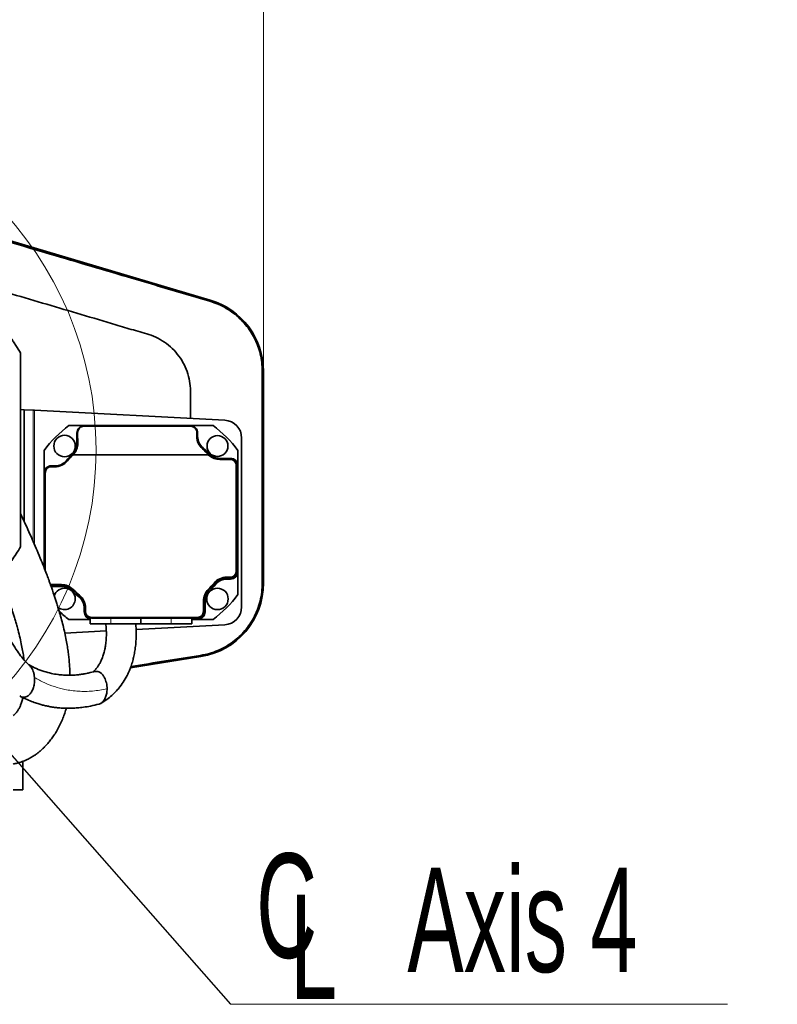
# Model space of a CAD drawing. Header units: millimetres. Extents: x 0 to 12429, y 0 to 8400.
# Tile 45 of 133: x 4815 to 5323, y 4883 to 5543. Entities that reach past the tile are written whole.
import ezdxf

# ---------------------------------------------------------------- set-up
doc = ezdxf.new("R2010")
doc.units = ezdxf.units.MM
doc.header["$LTSCALE"] = 20
doc.styles.add('SLDTEXTSTYLE0', font='TXT', dxfattribs={"width": 0.605})
doc.dimstyles.new('SLDDIMSTYLE1', dxfattribs={"dimtxt": 70, "dimasz": 70, "dimexe": 0, "dimexo": 0.0625, "dimgap": 17.5, "dimtad": 1, "dimdec": 0, "dimrnd": 1e-09, "dimzin": 12, "dimdsep": 46, "dimtxsty": 'SLDTEXTSTYLE0', "dimsah": 1, "dimcen": 0.09, "dimadec": 0, "dimazin": 3, "dimtfac": 1, "dimtofl": 0, "dimtmove": 0, "dimatfit": 3, "dimfxl": 1, "dimfrac": 2, "dimtolj": 1, "dimtzin": 12, "dimarcsym": 0})
doc.dimstyles.new('SLDDIMSTYLE5', dxfattribs={"dimtxt": 0.18, "dimasz": 70, "dimexe": 0, "dimexo": 0.0625, "dimgap": 0, "dimtad": 0, "dimtih": 1, "dimtoh": 1, "dimdec": 0, "dimrnd": 1e-09, "dimzin": 0, "dimdsep": 46, "dimtxsty": 'Standard', "dimsah": 1, "dimcen": 0.09, "dimadec": 0, "dimazin": 0, "dimtfac": 70, "dimtdec": 0, "dimtofl": 0, "dimtmove": 0, "dimatfit": 3, "dimfxl": 1, "dimfrac": 2, "dimtolj": 1, "dimtzin": 0, "dimarcsym": 0})

# ---------------------------------------------------------------- blocks, each defined once
blk = doc.blocks.new('_D_29')
at = {"color": 7, "linetype": 'Continuous', "lineweight": 0}
for p, q in [((4629.95, 5258.58), (4629.95, 5716.49)), ((4978.84, 5311.25), (4978.84, 5716.49)), ((4629.95, 5686.49), (4978.84, 5686.49))]:
    blk.add_line(p, q, dxfattribs=at)
at = {"color": 7, "linetype": 'Continuous', "lineweight": 18}
for points in [[(4629.95, 5686.49), (4699.95, 5676.49), (4699.95, 5696.49)], [(4978.84, 5686.49), (4908.84, 5696.49), (4908.84, 5676.49)]]:
    blk.add_solid(points, dxfattribs=at)
at = {"color": 7, "linetype": 'Continuous', "lineweight": 18, "insert": (4724.19, 5776.72), "char_height": 70, "attachment_point": 1, "style": 'SLDTEXTSTYLE0'}
blk.add_mtext('349', dxfattribs=at)
blk = doc.blocks.new('SW_SYMBOL_MOD_CL')
at = {"color": 0, "linetype": 'Continuous', "lineweight": 0, "char_height": 15515, "attachment_point": 5, "style": 'SLDTEXTSTYLE0'}
for s, insert in [('C', (8000, 12000)), ('L', (12000, 6000))]:
    blk.add_mtext(s, dxfattribs=dict(at, insert=insert))
blk = doc.blocks.new('SW_NOTE_0_7')
at = {"color": 0, "linetype": 'Continuous', "lineweight": 0}
for p, q in [((0, 0), (333.33, 0)), ((333.33, 0), (0, 0)), ((0, 0), (333.33, 0)), ((333.33, 0), (0, 0)), ((0, 0), (333.33, 0)), ((333.33, 0), (0, 0))]:
    blk.add_line(p, q, dxfattribs=at)
at = {"color": 0, "linetype": 'Continuous', "lineweight": 0, "xscale": 0.004511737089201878, "yscale": 0.004511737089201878, "zscale": 0.004511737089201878}
blk.add_blockref('SW_SYMBOL_MOD_CL', (1.61, 11.55), dxfattribs=at)
at = {"color": 0, "linetype": 'Continuous', "lineweight": 0, "insert": (118.67, 91.66), "char_height": 70, "attachment_point": 1, "style": 'SLDTEXTSTYLE0'}
blk.add_mtext('Axis 4', dxfattribs=at)

msp = doc.modelspace()

# ---------------------------------------------------------------- linework, layer by layer
at = {"color": 7, "linetype": 'Continuous', "lineweight": 35}
for p, q in [((4943.131172, 5355.090358), (4682.650928, 5432.325937)), ((4815.947016, 5319.579774), (4815.947016, 5189.579774)), ((4978.842273, 5165.213175), (4978.842273, 5307.253695)), ((4818.473441, 5281.552709), (4815.947016, 5281.685114)), ((4818.473441, 5206.460895), (4818.473441, 5281.552709)), ((4818.473441, 5281.552709), (4824.36594, 5281.243896)), ((4824.36594, 5281.243896), (4825.214468, 5281.199427)), ((4825.214468, 5281.199427), (4952.845443, 5274.510571)), ((4858.717412, 5270.914591), (4848.385228, 5270.914591)), ((4929.717412, 5270.914591), (4858.717412, 5270.914591)), ((4858.717412, 5270.501562), (4929.717412, 5270.501562)), ((4945.049596, 5270.914591), (4929.717412, 5270.914591)), ((4853.717412, 5265.914591), (4853.717412, 5258.980588)), ((4854.331541, 5258.980588), (4854.210507, 5265.914591)), ((4934.224316, 5265.914591), (4934.182915, 5263.54271)), ((4934.717412, 5263.54271), (4934.717412, 5265.914591)), ((4964.217412, 5262.527017), (4964.217412, 5149.302166)), ((4831.717412, 5254.246775), (4831.717412, 5238.914591)), ((4851.126968, 5251.111658), (4851.10515, 5251.164024)), ((4851.10515, 5251.164024), (4851.332948, 5251.164024)), ((4851.167654, 5251.111658), (4851.126968, 5251.111658)), ((4941.212547, 5251.233022), (4851.853748, 5251.233022)), ((4941.733346, 5251.164024), (4942.333348, 5251.164024)), ((4942.312291, 5251.111658), (4941.89864, 5251.111658)), ((4942.333348, 5251.164024), (4942.312291, 5251.111658)), ((4961.717412, 5243.914591), (4961.717412, 5254.246775)), ((4838.891052, 5243.233022), (4836.51917, 5243.233022)), ((4839.089294, 5243.914591), (4836.717412, 5243.914591)), ((4956.51917, 5248.233022), (4949.51917, 5248.233022)), ((4956.717412, 5248.914591), (4949.783408, 5248.914591)), ((4960.51917, 5173.233022), (4960.51917, 5244.233022)), ((4960.914479, 5172.914591), (4960.914479, 5243.914591)), ((4961.717412, 5172.914591), (4961.717412, 5243.914591)), ((4831.717412, 5238.914591), (4831.717412, 5175.720422)), ((4832.51917, 5239.233022), (4832.51917, 5173.661053)), ((4961.717412, 5157.582408), (4961.717412, 5172.914591)), ((4835.972224, 5164.270592), (4836.51917, 5164.233022)), ((4836.152832, 5163.755671), (4836.717412, 5163.717524)), ((4836.51917, 5164.233022), (4843.453174, 5164.233022)), ((4836.717412, 5163.717524), (4843.651415, 5163.717524)), ((4954.147289, 5169.233022), (4956.51917, 5169.233022)), ((4954.34553, 5168.717524), (4956.717412, 5168.717524)), ((4954.34553, 5167.914591), (4956.717412, 5167.914591)), ((4836.717412, 5162.914591), (4843.651415, 5162.914591)), ((4938.585167, 5146.233022), (4938.585167, 5153.233022)), ((4938.914479, 5145.914591), (4938.914479, 5152.848595)), ((4939.717412, 5145.914591), (4939.717412, 5152.848595)), ((4858.717412, 5148.286473), (4858.717412, 5145.914591)), ((4859.51917, 5148.604904), (4859.51917, 5146.233022)), ((4859.520345, 5146.136104), (4859.520345, 5145.914591)), ((4848.385228, 5140.914591), (4862.717412, 5140.914591)), ((4862.717412, 5141.363535), (4862.717412, 5137.914591)), ((4876.495956, 5137.914591), (4862.717412, 5137.914591)), ((4863.51917, 5142.233022), (4934.585167, 5142.233022)), ((4863.717412, 5141.717524), (4934.717412, 5141.717524)), ((4896.717412, 5137.914591), (4876.495956, 5137.914591)), ((4952.845443, 5137.318612), (4893.453332, 5134.206003)), ((4896.717412, 5137.914591), (4896.717412, 5141.702276)), ((4916.938868, 5137.914591), (4896.717412, 5137.914591)), ((4930.717412, 5137.914591), (4916.938868, 5137.914591)), ((4930.717412, 5137.914591), (4930.717412, 5141.254965)), ((4930.717412, 5140.914591), (4934.717412, 5140.914591)), ((4934.717412, 5140.914591), (4945.049596, 5140.914591)), ((4873.46306, 5133.158357), (4845.635185, 5131.69996)), ((4889.614138, 5108.38717), (4936.832907, 5115.945038)), ((4865.673609, 5105.886816), (4860.742197, 5104.766739)), ((4870.255307, 5104.582276), (4869.361076, 5105.284188)), ((4817.447016, 5045.684991), (4817.447016, 5026.579774)), ((4817.447016, 5026.579774), (4810.947016, 5026.579774))]:
    msp.add_line(p, q, dxfattribs=at)
at = {"color": 8, "linetype": 'Continuous', "lineweight": 18}
for p, q in [((4943.131172, 5355.090358), (4942.894405, 5354.291851)), ((4978.842273, 5307.253695), (4978.064416, 5307.253695)), ((4824.36594, 5193.35468), (4824.36594, 5281.243896)), ((4825.214468, 5281.199427), (4825.214468, 5191.390959)), ((4858.717412, 5270.501562), (4858.717412, 5270.914591)), ((4929.717412, 5270.501562), (4929.717412, 5270.914591)), ((4854.210507, 5265.914591), (4853.717412, 5265.914591)), ((4934.182915, 5263.54271), (4934.717412, 5263.54271)), ((4934.224316, 5265.914591), (4934.717412, 5265.914591)), ((4854.331541, 5258.980588), (4853.717412, 5258.980588)), ((4851.311856, 5251.376687), (4850.784078, 5251.905122)), ((4937.883679, 5255.338228), (4938.317412, 5255.85896)), ((4942.1788, 5251.319441), (4942.707942, 5251.847925)), ((4836.717412, 5243.233022), (4836.717412, 5243.914591)), ((4839.089294, 5243.234808), (4839.089294, 5243.914591)), ((4847.2673, 5247.102911), (4846.773043, 5247.514591)), ((4949.783408, 5248.233022), (4949.783408, 5248.914591)), ((4956.717412, 5248.228106), (4956.717412, 5248.914591)), ((4960.914479, 5243.914591), (4961.717412, 5243.914591)), ((4832.51917, 5238.914591), (4831.717412, 5238.914591)), ((4960.914479, 5172.914591), (4961.717412, 5172.914591)), ((4836.717412, 5163.717524), (4836.717412, 5162.914591)), ((4843.651415, 5163.717524), (4843.651415, 5162.914591)), ((4946.044827, 5164.828469), (4946.661781, 5164.314591)), ((4954.34553, 5168.717524), (4954.34553, 5167.914591)), ((4956.717412, 5168.717524), (4956.717412, 5167.914591)), ((4978.842273, 5165.213175), (4978.073673, 5165.213175)), ((4851.294994, 5160.548664), (4850.726881, 5159.981258)), ((4942.083339, 5160.492173), (4942.650745, 5159.924061)), ((4855.631289, 5156.587176), (4855.117412, 5155.970222)), ((4938.914479, 5152.848595), (4939.717412, 5152.848595)), ((4859.51917, 5148.286473), (4858.717412, 5148.286473)), ((4859.520345, 5145.914591), (4858.717412, 5145.914591)), ((4938.914479, 5145.914591), (4939.717412, 5145.914591)), ((4863.717412, 5141.717524), (4863.717412, 5141.363972)), ((4876.495956, 5137.914591), (4876.495956, 5141.586746)), ((4916.938868, 5137.914591), (4916.938868, 5141.586746)), ((4934.717412, 5141.717524), (4934.717412, 5140.914591)), ((4936.832907, 5115.945038), (4936.702889, 5116.757343))]:
    msp.add_line(p, q, dxfattribs=at)
at = {"color": 7, "linetype": 'Continuous', "lineweight": 35, "flags": 128}
msp.add_lwpolyline([(4851.126968, 5251.111658), (4851.123827, 5251.108489), (4851.120685, 5251.10532), (4851.117544, 5251.10215), (4851.114403, 5251.098981), (4851.111263, 5251.095811), (4851.108122, 5251.092641), (4851.104982, 5251.08947), (4851.101842, 5251.0863)], dxfattribs=at)
at = {"color": 7, "linetype": 'Continuous', "lineweight": 18}
msp.add_circle((4629.947016, 5254.579774), 236.663141, dxfattribs=at)
at = {"color": 7, "linetype": 'Continuous', "lineweight": 35}
for centre, radius in [((4845.45217, 5257.179833), 7.192491), ((4947.982653, 5257.179833), 7), ((4947.982653, 5154.64935), 7.192491)]:
    msp.add_circle(centre, radius, dxfattribs=at)
for centre, radius, start, end in [((4928.947016, 5307.253695), 49.895256, 0, 73.484265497), ((4896.717412, 5205.914591), 81, 126.633461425, 143.366538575), ((4858.717412, 5265.914591), 5, 90, 180), ((4929.717412, 5265.914591), 5, 0, 90), ((4896.717412, 5205.914591), 81, 36.633461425, 53.366538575), ((4952.217412, 5262.527017), 12, 0, 87), ((4944.717412, 5263.54271), 10, 180, 230.2081805), ((4843.717412, 5258.980588), 10, 314.964349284, 0), ((4896.717412, 5205.914591), 65, 134.964349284, 140.2081805), ((4896.51917, 5206.233022), 64, 136.088344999, 140.2081805), ((4851.853748, 5249.233022), 2, 90, 136.088344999), ((4896.717412, 5205.914591), 65, 44.964349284, 50.2081805), ((4941.212547, 5249.233022), 2, 50.284862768, 90), ((4949.783408, 5258.914591), 10.802933, 226.244505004, 247.16671356), ((4949.51917, 5259.233022), 11, 230.284862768, 270), ((4949.783408, 5258.914591), 10, 224.964349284, 270), ((4836.717412, 5238.914591), 5, 90, 180), ((4836.51917, 5239.233022), 4, 90, 180), ((4838.891052, 5254.233022), 11, 270, 320.2081805), ((4839.089294, 5253.914591), 10, 270, 320.2081805), ((4956.51917, 5244.233022), 4, 0, 90), ((4956.717412, 5243.914591), 5, 0, 90), ((4956.717412, 5243.914591), 4.197067, 0, 65.803452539), ((4956.51917, 5173.233022), 4, 270, 0), ((4956.717412, 5172.914591), 4.197067, 270, 0), ((4956.717412, 5172.914591), 5, 270, 0), ((4843.453174, 5153.233022), 11, 44.964349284, 90), ((4843.651415, 5152.914591), 10.802933, 44.964349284, 90), ((4928.947016, 5165.213175), 49.895256, 279.093666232, 0), ((4896.51917, 5206.233022), 64, 315.035650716, 320.2081805), ((4896.717412, 5205.914591), 64.197067, 314.964349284, 320.2081805), ((4896.717412, 5205.914591), 65, 314.964349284, 320.2081805), ((4954.147289, 5158.233022), 11, 90, 140.2081805), ((4954.34553, 5157.914591), 10.802933, 90, 140.2081805), ((4954.34553, 5157.914591), 10, 90, 140.2081805), ((4845.45217, 5154.64935), 7.192491, 0, 163.68073341), ((4843.651415, 5152.914591), 10, 44.964349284, 90), ((4896.717412, 5205.914591), 65, 224.964349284, 230.2081805), ((4896.51917, 5206.233022), 64, 224.964349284, 230.2081805), ((4896.717412, 5205.914591), 64.197067, 224.964349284, 230.2081805), ((4949.585167, 5153.233022), 11, 135.035650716, 180), ((4949.717412, 5152.848595), 10.802933, 134.964349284, 180), ((4949.717412, 5152.848595), 10, 134.964349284, 180), ((4896.717412, 5205.914591), 81, 306.633461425, 323.366538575), ((4845.45217, 5154.64935), 7.192491, 231.887455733, 0), ((4848.717412, 5148.286473), 10, 0, 50.2081805), ((4848.51917, 5148.604904), 11, 0, 50.2081805), ((4848.717412, 5148.286473), 10.802933, 0.84481875, 50.2081805), ((4896.717412, 5205.914591), 81, 227.237728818, 233.366538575), ((4863.717412, 5145.914591), 5, 180, 258.463040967), ((4863.51917, 5146.233022), 4, 180, 270), ((4863.717412, 5145.914591), 4.197067, 180, 270), ((4934.585167, 5146.233022), 4, 270, 0), ((4934.717412, 5145.914591), 4.197067, 270, 0), ((4934.717412, 5145.914591), 5, 270, 0), ((4952.217412, 5149.302166), 12, 273, 0)]:
    msp.add_arc(centre, radius, start, end, dxfattribs=at)
for centre, major_axis, start_param, end_param in [((4858.717412, 5265.993284), (0, 4.508278), 0, 1.5882522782), ((4929.717412, 5265.993284), (0, 4.508278), 4.694933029, 6.2831853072), ((4944.717412, 5263.358773), (0, 10.537708), 1.5533403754, 2.4358469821), ((4843.717412, 5258.795261), (0, 10.617364), 3.9387809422, 4.7298449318), ((4896.717412, 5207.02262), (0, 63.478941), 0.7971882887, 0.8018605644), ((4896.717412, 5207.02262), (0, 63.478941), 5.4847372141, 5.5774396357), ((4949.783408, 5258.729245), (0, 10.618516), 2.3431445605, 2.3637876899)]:
    msp.add_ellipse(centre, major_axis=major_axis, ratio=0.9998476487, start_param=start_param, end_param=end_param, dxfattribs=at)
for points, knots in [([(4682.364298, 5431.359262), (4707.35078, 5423.95414), (4757.323511, 5409.143965), (4825.735169, 5388.906035), (4875.295041, 5374.263458), (4906.031283, 5365.175579), (4924.479466, 5359.717279), (4936.756995, 5356.100061), (4942.894405, 5354.291851)], [0, 0, 0, 0, 0.2876477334, 0.5752927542, 0.787631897, 0.8584324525, 0.9292318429, 1, 1, 1, 1]), ([(4725.93584, 5384.137622), (4730.955124, 5382.649311), (4751.404323, 5376.585746), (4787.269701, 5365.957655), (4833.520899, 5352.213882), (4868.332649, 5341.975831), (4889.6612, 5335.549697), (4897.609225, 5333.307599), (4903.695063, 5331.500308), (4909.699651, 5328.794884), (4915.266836, 5324.994489), (4920.167542, 5320.279288), (4924.172943, 5314.855786), (4927.226075, 5308.781367), (4929.225203, 5302.415691), (4929.955686, 5295.860615), (4929.941773, 5287.234788), (4929.946914, 5280.516398), (4929.94678, 5275.945341), (4929.946773, 5275.710639)], [0, 0, 0, 0, 0.0622381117, 0.2535659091, 0.4448569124, 0.6361538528, 0.6852908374, 0.7098705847, 0.7344336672, 0.7607660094, 0.7878598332, 0.8141923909, 0.841288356, 0.8676080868, 0.8946920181, 0.9201288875, 0.9456629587, 0.9972100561, 1, 1, 1, 1]), ([(4942.894405, 5354.291851), (4944.796552, 5353.655773), (4948.608158, 5352.38117), (4953.977465, 5349.601432), (4958.848593, 5346.338402), (4963.150581, 5342.615471), (4966.896639, 5338.571119), (4970.172948, 5334.13415), (4972.918038, 5329.349728), (4975.120054, 5324.290552), (4976.776217, 5318.882646), (4977.856091, 5313.180084), (4977.994974, 5309.229156), (4978.064416, 5307.253695)], [0, 0, 0, 0, 0.0956940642, 0.1917559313, 0.2874506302, 0.3747697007, 0.462367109, 0.549685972, 0.6370086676, 0.724609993, 0.8119325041, 0.9059664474, 1, 1, 1, 1]), ([(4815.947016, 5319.579774), (4814.903997, 5321.276372), (4813.339436, 5323.821324), (4811.51086, 5326.536345), (4810.467974, 5328.243582), (4809.763736, 5329.267938), (4809.133782, 5329.570223), (4808.579494, 5329.287363), (4808.022651, 5328.474115), (4807.475002, 5327.125146), (4806.94288, 5325.270442), (4806.427087, 5322.924818), (4805.924313, 5320.05785), (4805.445024, 5316.711066), (4804.994566, 5312.932664), (4804.573631, 5308.734429), (4804.180652, 5304.082351), (4803.826921, 5299.090522), (4803.515621, 5293.835041), (4803.245656, 5288.342116), (4803.014691, 5282.534728), (4802.829192, 5276.549992), (4802.689931, 5270.468752), (4802.595927, 5264.308915), (4802.546906, 5258.00475), (4802.545144, 5251.695012), (4802.589441, 5245.457422), (4802.678306, 5239.30432), (4802.81376, 5233.186558), (4802.993837, 5227.235563), (4803.215342, 5221.519568), (4803.476966, 5216.047268), (4803.781222, 5210.783263), (4804.12294, 5205.843509), (4804.49709, 5201.280135), (4804.901904, 5197.09297), (4805.340911, 5193.264003), (4805.807094, 5189.866922), (4806.294646, 5186.936176), (4806.802241, 5184.471996), (4807.332046, 5182.476267), (4807.875707, 5180.996011), (4808.426773, 5180.041218), (4808.983884, 5179.618591), (4809.549237, 5179.703177), (4811.875592, 5182.866435), (4814.0055, 5186.378423), (4815.947016, 5189.579774)], [0, 0, 0, 0, 0.0920571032, 0.138088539, 0.1611128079, 0.1841258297, 0.2000812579, 0.2161460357, 0.2325531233, 0.249078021, 0.2650333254, 0.2810975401, 0.2975069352, 0.3140365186, 0.3300670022, 0.3462113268, 0.3627167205, 0.379347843, 0.3951470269, 0.4110572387, 0.4273196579, 0.4437043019, 0.4593738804, 0.475153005, 0.491276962, 0.5075199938, 0.5231495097, 0.5388872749, 0.5549671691, 0.5711652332, 0.5868063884, 0.6025562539, 0.6186471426, 0.63485543, 0.6505297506, 0.6663111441, 0.68242876, 0.6986615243, 0.7145133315, 0.7304730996, 0.7467709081, 0.7631847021, 0.7792439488, 0.7954134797, 0.8119301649, 0.8285650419, 1, 1, 1, 1]), ([(4978.064416, 5307.253695), (4978.062647, 5295.448022), (4978.058216, 5265.872208), (4978.059731, 5218.523814), (4978.069025, 5182.9837), (4978.073673, 5165.213175)], [0, 0, 0, 0, 0.2493442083, 0.6246622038, 1, 1, 1, 1]), ([(4849.050892, 5103.623726), (4849.041598, 5104.568667), (4849.014438, 5107.330038), (4848.716042, 5111.51549), (4848.280978, 5115.946151), (4847.805302, 5119.73608), (4847.185592, 5123.821045), (4846.377342, 5128.297498), (4845.358714, 5133.128393), (4844.164152, 5138.071619), (4842.859752, 5142.912126), (4841.638923, 5147.100887), (4840.548295, 5150.660112), (4839.629778, 5153.558899), (4838.756855, 5156.237283), (4837.979679, 5158.56529), (4837.35948, 5160.38811), (4836.861073, 5161.833433), (4836.381277, 5163.209842), (4835.784424, 5164.899266), (4834.903429, 5167.347957), (4833.663644, 5170.703332), (4831.953318, 5175.167022), (4829.763796, 5180.653742), (4827.232379, 5186.740923), (4824.446557, 5193.204285), (4821.610975, 5199.591294), (4818.765756, 5205.85402), (4816.848867, 5209.969314), (4815.947016, 5211.90546)], [0, 0, 0, 0, 0.0351094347, 0.1025991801, 0.1435130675, 0.1838704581, 0.2271644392, 0.2737728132, 0.3237996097, 0.3760605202, 0.4253464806, 0.470907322, 0.5005931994, 0.5281211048, 0.5534454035, 0.5755617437, 0.5921345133, 0.6029944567, 0.6142796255, 0.6297967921, 0.6495320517, 0.6812226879, 0.7198628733, 0.7654018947, 0.8177774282, 0.8645967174, 0.9128800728, 0.9590121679, 1, 1, 1, 1]), ([(4802.070046, 5169.134718), (4802.174805, 5168.879506), (4802.913176, 5167.080702), (4804.106576, 5164.052981), (4805.592227, 5160.230144), (4806.715398, 5157.258466), (4807.54199, 5155.02708), (4808.119979, 5153.440947), (4808.561895, 5152.211038), (4808.952373, 5151.111488), (4809.438901, 5149.723484), (4810.095628, 5147.809753), (4810.892369, 5145.412692), (4811.753151, 5142.714857), (4812.62723, 5139.838751), (4813.505278, 5136.781485), (4814.550296, 5132.901477), (4815.667823, 5128.331939), (4816.715127, 5123.484428), (4817.526583, 5119.099247), (4818.035952, 5115.972764), (4818.234976, 5114.317773), (4818.281935, 5113.927283)], [0, 0, 0, 0, 0.0109181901, 0.0769546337, 0.1338540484, 0.1814223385, 0.212172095, 0.2370603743, 0.2560788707, 0.2711154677, 0.2920504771, 0.3264075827, 0.3693102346, 0.4169587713, 0.4691216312, 0.5251397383, 0.584539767, 0.6844119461, 0.7858261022, 0.8795182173, 0.9715727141, 1, 1, 1, 1]), ([(4978.073673, 5165.213175), (4978.000733, 5163.202823), (4977.854573, 5159.174394), (4976.702212, 5153.226875), (4974.945391, 5147.625062), (4972.587417, 5142.443071), (4969.765525, 5137.706316), (4966.435453, 5133.310895), (4962.623916, 5129.326614), (4958.395783, 5125.790776), (4953.64575, 5122.636267), (4948.37483, 5120.007388), (4942.655358, 5117.923294), (4938.684473, 5117.145489), (4936.702889, 5116.757343)], [0, 0, 0, 0, 0.0869040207, 0.1741420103, 0.2610461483, 0.3403108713, 0.4198282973, 0.4990931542, 0.5783762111, 0.6579118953, 0.737195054, 0.8246835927, 0.9125121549, 1, 1, 1, 1]), ([(4822.12783, 5109.948227), (4821.445802, 5110.569256), (4819.603562, 5112.246732), (4816.828613, 5115.497163), (4813.541568, 5119.865408), (4810.372494, 5124.798394), (4807.441189, 5130.018698), (4805.266438, 5134.335886), (4803.732151, 5137.606518), (4802.668332, 5139.97942), (4801.667403, 5142.296298), (4800.570122, 5144.935682), (4799.269703, 5148.210297), (4797.772554, 5152.180157), (4796.324324, 5156.195967), (4795.395396, 5158.930323), (4795.010027, 5160.064682)], [0, 0, 0, 0, 0.0583022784, 0.1574815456, 0.2515191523, 0.3690498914, 0.4753314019, 0.5640941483, 0.6152289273, 0.6563832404, 0.6930793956, 0.7394442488, 0.7964229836, 0.8643882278, 0.9437408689, 1, 1, 1, 1]), ([(4873.168904, 5137.912455), (4873.274776, 5136.728363), (4873.491486, 5134.304638), (4873.538075, 5130.806243), (4873.406666, 5127.242169), (4873.06983, 5123.991267), (4872.570807, 5121.153958), (4872.091879, 5119.128941), (4871.647336, 5117.560125), (4871.171337, 5116.10234), (4870.483679, 5114.289305), (4869.588125, 5112.334491), (4868.547718, 5110.474972), (4867.514694, 5108.898304), (4866.307619, 5107.328343), (4865.396694, 5106.264452), (4864.834027, 5105.746633), (4864.828467, 5105.741515)], [0, 0, 0, 0, 0.0938329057, 0.1920670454, 0.2746839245, 0.3746265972, 0.4506761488, 0.5061203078, 0.5447367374, 0.587013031, 0.6379543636, 0.7162187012, 0.7850760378, 0.8442544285, 0.9086312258, 0.9990970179, 1, 1, 1, 1]), ([(4869.7396, 5084.617375), (4871.092341, 5085.425417), (4873.673652, 5086.96733), (4877.020777, 5089.688057), (4879.682961, 5092.263756), (4882.285961, 5095.210626), (4884.865767, 5098.726163), (4886.970336, 5102.380364), (4888.331555, 5105.213118), (4889.25056, 5107.359348), (4890.230662, 5109.967479), (4891.159602, 5112.947327), (4891.997334, 5116.320671), (4892.68224, 5119.920942), (4893.230021, 5124.161344), (4893.531024, 5129.087792), (4893.55195, 5133.768938), (4893.296649, 5136.773329), (4893.199249, 5137.919533)], [0, 0, 0, 0, 0.0877294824, 0.1674061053, 0.23248202, 0.2835501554, 0.3717358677, 0.4529324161, 0.4894221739, 0.5230602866, 0.564223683, 0.6216596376, 0.6693813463, 0.7251083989, 0.789473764, 0.8633525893, 0.9478677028, 1, 1, 1, 1]), ([(4936.702889, 5116.757343), (4928.940178, 5115.528782), (4913.411396, 5113.071131), (4897.817934, 5110.584024), (4890.005076, 5109.339578), (4889.970135, 5109.334012)], [0, 0, 0, 0, 0.49877127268, 0.99775839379, 1, 1, 1, 1]), ([(4859.535949, 5104.54539), (4858.785828, 5104.416635), (4857.447976, 5104.186999), (4855.647756, 5103.918282), (4854.122969, 5103.724557), (4852.47975, 5103.573892), (4850.418666, 5103.454886), (4847.767335, 5103.415005), (4844.541789, 5103.536693), (4840.760171, 5103.921838), (4836.444187, 5104.6876), (4831.625848, 5105.987516), (4826.602074, 5107.812497), (4823.301307, 5109.524884), (4821.68876, 5110.361448)], [0, 0, 0, 0, 0.06613649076, 0.11795532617, 0.15565993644, 0.19408849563, 0.24703831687, 0.3143490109, 0.39587679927, 0.4915668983, 0.60153651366, 0.72617018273, 0.86622398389, 1, 1, 1, 1]), ([(4825.30924, 5102.00706), (4825.228568, 5102.693655), (4825.064662, 5104.088633), (4824.518229, 5106.023248), (4823.751955, 5107.764043), (4822.929168, 5109.06789), (4822.29806, 5109.66131), (4822.063162, 5109.882182)], [0, 0, 0, 0, 0.2196897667, 0.4463510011, 0.654849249, 0.8715347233, 1, 1, 1, 1]), ([(4866.108652, 5105.998401), (4862.960234, 5105.281464), (4856.752796, 5103.867947), (4847.813172, 5103.261348), (4842.175757, 5103.900249), (4839.520983, 5104.201121)], [0, 0, 0, 0, 0.3525586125, 0.6951066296, 1, 1, 1, 1]), ([(4869.361076, 5105.284188), (4869.338763, 5105.2985), (4868.814732, 5105.634615), (4867.733246, 5106.120177), (4866.646165, 5106.038692), (4866.108652, 5105.998401)], [0, 0, 0, 0, 0.0219891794, 0.5164170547, 1, 1, 1, 1]), ([(4871.358157, 5103.329986), (4871.151784, 5103.597861), (4870.802538, 5104.051186), (4870.41418, 5104.428089), (4870.255307, 5104.582276)], [0, 0, 0, 0, 0.5909103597, 1, 1, 1, 1]), ([(4815.418423, 5089.756268), (4815.720725, 5089.508423), (4816.656466, 5088.74125), (4818.512696, 5088.57323), (4820.631786, 5089.276203), (4822.494698, 5090.925942), (4823.936173, 5093.251581), (4824.90517, 5096.002954), (4825.416775, 5098.987816), (4825.344936, 5101.004846), (4825.30924, 5102.007059)], [0, 0, 0, 0, 0.0651873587, 0.2017793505, 0.3376672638, 0.4726593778, 0.6065952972, 0.739230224, 0.8704299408, 1, 1, 1, 1]), ([(4872.301962, 5101.786611), (4872.180553, 5102.01546), (4871.890505, 5102.562181), (4871.553877, 5103.047699), (4871.358157, 5103.329986)], [0, 0, 0, 0, 0.4185848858, 1, 1, 1, 1]), ([(4873.997324, 5094.294307), (4873.975049, 5094.984831), (4873.929332, 5096.402064), (4873.471266, 5099.020482), (4872.755436, 5100.713864), (4872.301962, 5101.786611)], [0, 0, 0, 0, 0.2583010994, 0.5301381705, 1, 1, 1, 1]), ([(4868.489628, 5084.108409), (4868.536978, 5084.111575), (4869.199812, 5084.155886), (4870.418794, 5084.956786), (4871.94746, 5086.547494), (4873.102802, 5088.799647), (4873.850746, 5091.441046), (4873.948221, 5093.338468), (4873.997324, 5094.294307)], [0, 0, 0, 0, 0.0148310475, 0.207614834, 0.4020748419, 0.5986658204, 0.7978252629, 1, 1, 1, 1]), ([(4817.549307, 5088.496781), (4817.439865, 5088.034125), (4817.212611, 5087.073433), (4816.835069, 5085.75292), (4816.443394, 5084.540264), (4816.045046, 5083.462039), (4815.639879, 5082.486724), (4815.19223, 5081.534528), (4814.683457, 5080.589149), (4814.11861, 5079.683406), (4813.505827, 5078.841786), (4812.875376, 5078.101881), (4812.25376, 5077.47093), (4811.667745, 5076.950216), (4811.237226, 5076.599455), (4810.998912, 5076.42578), (4810.947016, 5076.38796)], [0, 0, 0, 0, 0.0610466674, 0.1267617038, 0.1968573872, 0.2581569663, 0.3204704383, 0.3911034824, 0.4701316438, 0.5576407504, 0.6495045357, 0.7439383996, 0.8307285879, 0.9095431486, 0.9803020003, 1, 1, 1, 1]), ([(4815.99743, 5089.248543), (4817.463626, 5088.511025), (4820.171253, 5087.149047), (4824.041629, 5085.589311), (4827.301093, 5084.466403), (4830.109796, 5083.645428), (4832.688557, 5083.001796), (4835.280057, 5082.461502), (4837.983456, 5082.010526), (4840.90975, 5081.64605), (4844.031029, 5081.399251), (4847.315732, 5081.295803), (4850.656682, 5081.344638), (4854.276544, 5081.562168), (4858.403705, 5082.019218), (4863.234609, 5082.80653), (4866.672362, 5083.640714), (4868.516859, 5084.088288)], [0, 0, 0, 0, 0.0914424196, 0.1688670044, 0.2328393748, 0.2838676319, 0.3313531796, 0.3806782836, 0.4319015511, 0.4850918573, 0.5467204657, 0.6078712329, 0.6686301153, 0.732257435, 0.8080061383, 0.8969873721, 1, 1, 1, 1]), ([(4810.947016, 5043.911412), (4811.169608, 5043.94806), (4811.844616, 5044.059195), (4812.954753, 5044.304747), (4814.279485, 5044.640036), (4815.607122, 5045.031321), (4817.037069, 5045.512399), (4818.661706, 5046.139625), (4820.622461, 5047.010973), (4822.776445, 5048.132925), (4824.917002, 5049.442397), (4826.736179, 5050.711376), (4828.324745, 5051.943296), (4829.824914, 5053.220937), (4831.361975, 5054.656506), (4832.992193, 5056.325104), (4834.773372, 5058.334568), (4836.68315, 5060.736796), (4838.64127, 5063.505612), (4840.584534, 5066.6323), (4842.417919, 5070.043368), (4844.04987, 5073.601717), (4845.381971, 5077.133181), (4846.225248, 5079.683531), (4846.580858, 5081.100373), (4846.641642, 5081.34255)], [0, 0, 0, 0, 0.0175784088, 0.0533062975, 0.0849021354, 0.1151858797, 0.1493756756, 0.1875726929, 0.2297605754, 0.2850258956, 0.3333718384, 0.374508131, 0.4101712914, 0.4478705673, 0.488496, 0.5320554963, 0.5833511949, 0.6381902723, 0.696578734, 0.7585224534, 0.8219831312, 0.883929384, 0.9398431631, 0.9897175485, 1, 1, 1, 1])]:
    msp.add_open_spline(points, degree=3, knots=knots, dxfattribs=at)
at = {"color": 8, "linetype": 'Continuous', "lineweight": 18}
msp.add_open_spline([(4873.997324, 5094.294307), (4870.744684, 5093.722622), (4864.320744, 5092.593549), (4854.808423, 5092.530755), (4846.257215, 5093.632943), (4838.627741, 5095.700519), (4831.800102, 5098.364174), (4827.485246, 5100.785813), (4825.30924, 5102.007059)], degree=3, knots=[0, 0, 0, 0, 0.1910277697, 0.3772783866, 0.5611861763, 0.7057190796, 0.8515925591, 1, 1, 1, 1], dxfattribs=at)

# ---------------------------------------------------------------- block references
at = {"color": 7, "linetype": 'Continuous', "lineweight": 0}
msp.add_blockref('SW_NOTE_0_7', (4956.666667, 4882.777778), dxfattribs=at)

# ---------------------------------------------------------------- dimensions: what is measured, and where the dimension line sits
at = {"color": 7, "linetype": 'Continuous', "lineweight": 18}
dim = msp.add_linear_dim(base=(4978.842273, 5686.486817), p1=(4629.947016, 5254.579774), p2=(4978.842273, 5307.253695), angle=0, dimstyle='SLDDIMSTYLE1', dxfattribs=at)
dim.commit()
dim.dimension.update_dxf_attribs({"geometry": '_D_29', "text_midpoint": (4804.394645, 5686.486817), "dimtype": 160})

# ---------------------------------------------------------------- leaders
at = {"color": 7, "linetype": 'Continuous', "lineweight": 0}
msp.add_leader([(4629.947016, 5254.579774), (4956.666667, 4882.777778)], dimstyle='SLDDIMSTYLE5', dxfattribs=at)

doc.saveas('drawing.dxf')
